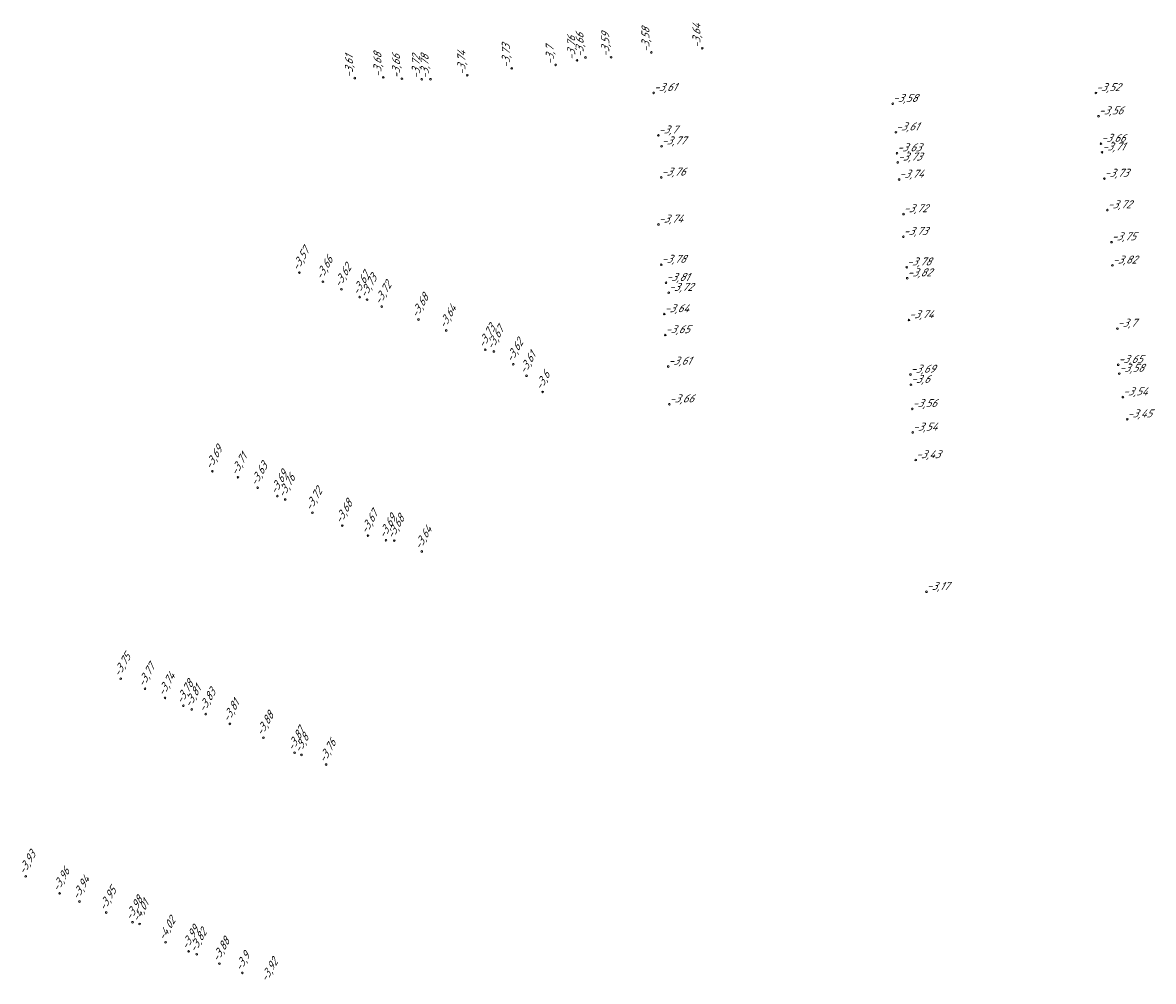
# Model space of a CAD drawing. Header units: metres. Extents: x 162343 to 162665, y 502576 to 502928.
# Tile 2 of 33: x 162372 to 162423, y 502620 to 502663. Entities that reach past the tile are written whole.
import ezdxf

# ---------------------------------------------------------------- set-up
doc = ezdxf.new("R2010")
doc.units = ezdxf.units.M
doc.header["$LTSCALE"] = 0.001
doc.layers.add('B-WE-OG-HOOGTEPUNT-T18', color=7, linetype='Continuous', lineweight=0)
doc.styles.add('Style-Arial', font='arial.ttf')

# ---------------------------------------------------------------- blocks, each defined once
blk = doc.blocks.new('hm_11')
at = {"color": 0, "linetype": 'ByBlock', "lineweight": -2}
blk.add_circle((0, 0), 0.0375, dxfattribs=at)

msp = doc.modelspace()

# ---------------------------------------------------------------- block references
at = {"layer": 'B-WE-OG-HOOGTEPUNT-T18'}
for p, rotation in [((162400.37246, 502661.470954), 90), ((162402.669495, 502661.657628), 90), ((162396.05647, 502660.910791), 90), ((162397.022913, 502661.112095), 90), ((162397.40054, 502661.246023), 90), ((162398.55939, 502661.251542), 90), ((162392.071747, 502660.441483), 90), ((162394.075631, 502660.753514), 90), ((162386.999805, 502660.314251), 90), ((162388.284387, 502660.346764), 90), ((162389.121736, 502660.286612), 90), ((162390.016209, 502660.2657), 90), ((162390.412378, 502660.2621), 90), ((162384.498958, 502651.544514), 60.00000000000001), ((162385.562314, 502651.134862), 60.00000000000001), ((162386.398302, 502650.790969), 60.00000000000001), ((162387.217431, 502650.438284), 60.00000000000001), ((162387.556693, 502650.326797), 60.00000000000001), ((162388.213568, 502650.012462), 60.00000000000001), ((162389.872197, 502649.426533), 60.00000000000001), ((162391.120834, 502648.937745), 60.00000000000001), ((162392.886459, 502648.069117), 60.00000000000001), ((162393.273106, 502647.990748), 60.00000000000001), ((162394.148431, 502647.415791), 60.00000000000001), ((162394.746773, 502646.890579), 60.00000000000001), ((162395.47065, 502646.16295), 60.00000000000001), ((162380.576093, 502642.586471), 60.00000000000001), ((162381.73265, 502642.316887), 60.00000000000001), ((162382.619386, 502641.842052), 60.00000000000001), ((162383.510136, 502641.467372), 60.00000000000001), ((162383.863355, 502641.314119), 60.00000000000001), ((162385.089189, 502640.718647), 60.00000000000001), ((162386.436784, 502640.137642), 60.00000000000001), ((162387.594677, 502639.683989), 60.00000000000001), ((162388.406258, 502639.480396), 60.00000000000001), ((162388.780707, 502639.459102), 60.00000000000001), ((162390.019234, 502638.972273), 60.00000000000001), ((162376.446623, 502633.233256), 60.00000000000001), ((162377.542131, 502632.778637), 60.00000000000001), ((162378.443256, 502632.368665), 60.00000000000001), ((162379.268477, 502632.011647), 60.00000000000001), ((162379.645698, 502631.848068), 60.00000000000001), ((162380.277955, 502631.636385), 60.00000000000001), ((162381.368487, 502631.196533), 60.00000000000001), ((162382.881529, 502630.573306), 60.00000000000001), ((162384.28223, 502629.897115), 60.00000000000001), ((162384.595967, 502629.800993), 60.00000000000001), ((162385.706403, 502629.362473), 60.00000000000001), ((162372.162425, 502624.322274), 60.00000000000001), ((162373.68761, 502623.556285), 60.00000000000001), ((162374.581777, 502623.187711), 60.00000000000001), ((162375.789234, 502622.690099), 60.00000000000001), ((162376.978129, 502622.256639), 60.00000000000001), ((162377.292234, 502622.175122), 60.00000000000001), ((162378.466284, 502621.348194), 60.00000000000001), ((162379.505247, 502620.939262), 60.00000000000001), ((162379.874465, 502620.809809), 60.00000000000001), ((162380.897861, 502620.387756), 60.00000000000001), ((162381.931657, 502619.970231), 60.00000000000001)]:
    msp.add_blockref('hm_11', p, dxfattribs=dict(at, rotation=rotation))
for p in [(162400.477628, 502659.647921), (162420.419076, 502659.642234), (162411.255758, 502659.155064), (162420.541436, 502658.594673), (162411.399513, 502657.871804), (162400.691568, 502657.731909), (162420.649926, 502657.356358), (162400.831484, 502657.237778), (162411.449329, 502656.929068), (162420.698659, 502656.967176), (162411.481154, 502656.511723), (162400.820398, 502655.835509), (162420.801977, 502655.781673), (162411.546531, 502655.738172), (162420.939162, 502654.360494), (162411.745615, 502654.18287), (162400.695372, 502653.715304), (162411.739649, 502653.157638), (162421.125636, 502652.91664), (162400.823092, 502651.900906), (162411.887651, 502651.782317), (162421.168494, 502651.868734), (162411.912127, 502651.290828), (162401.035724, 502651.084028), (162401.158029, 502650.636317), (162400.95647, 502649.674407), (162411.989132, 502649.404769), (162401.001726, 502648.728929), (162421.392149, 502649.019726), (162401.133471, 502647.310674), (162421.426664, 502647.386456), (162412.059588, 502646.946764), (162421.47093, 502646.988256), (162412.075819, 502646.488563), (162401.18715, 502645.608933), (162421.636264, 502645.929283), (162412.141438, 502645.398252), (162421.83533, 502644.931942), (162412.157768, 502644.336467), (162412.298775, 502643.092329), (162412.780155, 502637.153483)]:
    msp.add_blockref('hm_11', p, dxfattribs=at)

# ---------------------------------------------------------------- texts
at = {"layer": 'B-WE-OG-HOOGTEPUNT-T18', "char_height": 0.36, "attachment_point": 7, "style": 'Style-Arial'}
for s, insert, rotation in [('{\\fNLCS-ISO|b0|i1|c0|p34;\\Q15;\\C256;-3,58}', (162400.37246, 502661.470954), 90), ('{\\fNLCS-ISO|b0|i1|c0|p34;\\Q15;\\C256;-3,64}', (162402.669495, 502661.657628), 90), ('{\\fNLCS-ISO|b0|i1|c0|p34;\\Q15;\\C256;-3,76}', (162397.022913, 502661.112095), 90), ('{\\fNLCS-ISO|b0|i1|c0|p34;\\Q15;\\C256;-3,66}', (162397.40054, 502661.246023), 90), ('{\\fNLCS-ISO|b0|i1|c0|p34;\\Q15;\\C256;-3,59}', (162398.55939, 502661.251542), 90), ('{\\fNLCS-ISO|b0|i1|c0|p34;\\Q15;\\C256;-3,61}', (162386.999805, 502660.314251), 90), ('{\\fNLCS-ISO|b0|i1|c0|p34;\\Q15;\\C256;-3,68}', (162388.284387, 502660.346764), 90), ('{\\fNLCS-ISO|b0|i1|c0|p34;\\Q15;\\C256;-3,66}', (162389.121736, 502660.286612), 90), ('{\\fNLCS-ISO|b0|i1|c0|p34;\\Q15;\\C256;-3,72}', (162390.016209, 502660.2657), 90), ('{\\fNLCS-ISO|b0|i1|c0|p34;\\Q15;\\C256;-3,78}', (162390.412378, 502660.2621), 90), ('{\\fNLCS-ISO|b0|i1|c0|p34;\\Q15;\\C256;-3,74}', (162392.071747, 502660.441483), 90), ('{\\fNLCS-ISO|b0|i1|c0|p34;\\Q15;\\C256;-3,73}', (162394.075631, 502660.753514), 90), ('{\\fNLCS-ISO|b0|i1|c0|p34;\\Q15;\\C256;-3,7}', (162396.05647, 502660.910791), 90), ('{\\fNLCS-ISO|b0|i1|c0|p34;\\Q15;\\C256;-3,57}', (162384.498958, 502651.544514), 60), ('{\\fNLCS-ISO|b0|i1|c0|p34;\\Q15;\\C256;-3,66}', (162385.562314, 502651.134862), 60), ('{\\fNLCS-ISO|b0|i1|c0|p34;\\Q15;\\C256;-3,62}', (162386.398302, 502650.790969), 60), ('{\\fNLCS-ISO|b0|i1|c0|p34;\\Q15;\\C256;-3,67}', (162387.217431, 502650.438284), 60), ('{\\fNLCS-ISO|b0|i1|c0|p34;\\Q15;\\C256;-3,73}', (162387.556693, 502650.326797), 60), ('{\\fNLCS-ISO|b0|i1|c0|p34;\\Q15;\\C256;-3,72}', (162388.213568, 502650.012462), 60), ('{\\fNLCS-ISO|b0|i1|c0|p34;\\Q15;\\C256;-3,68}', (162389.872197, 502649.426533), 60), ('{\\fNLCS-ISO|b0|i1|c0|p34;\\Q15;\\C256;-3,64}', (162391.120834, 502648.937745), 60), ('{\\fNLCS-ISO|b0|i1|c0|p34;\\Q15;\\C256;-3,73}', (162392.886459, 502648.069117), 60), ('{\\fNLCS-ISO|b0|i1|c0|p34;\\Q15;\\C256;-3,67}', (162393.273106, 502647.990748), 60), ('{\\fNLCS-ISO|b0|i1|c0|p34;\\Q15;\\C256;-3,62}', (162394.148431, 502647.415791), 60), ('{\\fNLCS-ISO|b0|i1|c0|p34;\\Q15;\\C256;-3,61}', (162394.746773, 502646.890579), 60), ('{\\fNLCS-ISO|b0|i1|c0|p34;\\Q15;\\C256;-3,6}', (162395.47065, 502646.16295), 60), ('{\\fNLCS-ISO|b0|i1|c0|p34;\\Q15;\\C256;-3,69}', (162380.576093, 502642.586471), 60), ('{\\fNLCS-ISO|b0|i1|c0|p34;\\Q15;\\C256;-3,71}', (162381.73265, 502642.316887), 60), ('{\\fNLCS-ISO|b0|i1|c0|p34;\\Q15;\\C256;-3,63}', (162382.619386, 502641.842052), 60), ('{\\fNLCS-ISO|b0|i1|c0|p34;\\Q15;\\C256;-3,69}', (162383.510136, 502641.467372), 60), ('{\\fNLCS-ISO|b0|i1|c0|p34;\\Q15;\\C256;-3,76}', (162383.863355, 502641.314119), 60), ('{\\fNLCS-ISO|b0|i1|c0|p34;\\Q15;\\C256;-3,72}', (162385.089189, 502640.718647), 60), ('{\\fNLCS-ISO|b0|i1|c0|p34;\\Q15;\\C256;-3,68}', (162386.436784, 502640.137642), 60), ('{\\fNLCS-ISO|b0|i1|c0|p34;\\Q15;\\C256;-3,67}', (162387.594677, 502639.683989), 60), ('{\\fNLCS-ISO|b0|i1|c0|p34;\\Q15;\\C256;-3,69}', (162388.406258, 502639.480396), 60), ('{\\fNLCS-ISO|b0|i1|c0|p34;\\Q15;\\C256;-3,68}', (162388.780707, 502639.459102), 60), ('{\\fNLCS-ISO|b0|i1|c0|p34;\\Q15;\\C256;-3,64}', (162390.019234, 502638.972273), 60), ('{\\fNLCS-ISO|b0|i1|c0|p34;\\Q15;\\C256;-3,75}', (162376.446623, 502633.233256), 60), ('{\\fNLCS-ISO|b0|i1|c0|p34;\\Q15;\\C256;-3,77}', (162377.542131, 502632.778637), 60), ('{\\fNLCS-ISO|b0|i1|c0|p34;\\Q15;\\C256;-3,74}', (162378.443256, 502632.368665), 60), ('{\\fNLCS-ISO|b0|i1|c0|p34;\\Q15;\\C256;-3,78}', (162379.268477, 502632.011647), 60), ('{\\fNLCS-ISO|b0|i1|c0|p34;\\Q15;\\C256;-3,81}', (162379.645698, 502631.848068), 60), ('{\\fNLCS-ISO|b0|i1|c0|p34;\\Q15;\\C256;-3,83}', (162380.277955, 502631.636385), 60), ('{\\fNLCS-ISO|b0|i1|c0|p34;\\Q15;\\C256;-3,81}', (162381.368487, 502631.196533), 60), ('{\\fNLCS-ISO|b0|i1|c0|p34;\\Q15;\\C256;-3,88}', (162382.881529, 502630.573306), 60), ('{\\fNLCS-ISO|b0|i1|c0|p34;\\Q15;\\C256;-3,87}', (162384.28223, 502629.897115), 60), ('{\\fNLCS-ISO|b0|i1|c0|p34;\\Q15;\\C256;-3,8}', (162384.595967, 502629.800993), 60), ('{\\fNLCS-ISO|b0|i1|c0|p34;\\Q15;\\C256;-3,76}', (162385.706403, 502629.362473), 60), ('{\\fNLCS-ISO|b0|i1|c0|p34;\\Q15;\\C256;-3,93}', (162372.162425, 502624.322274), 60), ('{\\fNLCS-ISO|b0|i1|c0|p34;\\Q15;\\C256;-3,96}', (162373.68761, 502623.556285), 60), ('{\\fNLCS-ISO|b0|i1|c0|p34;\\Q15;\\C256;-3,94}', (162374.581777, 502623.187711), 60), ('{\\fNLCS-ISO|b0|i1|c0|p34;\\Q15;\\C256;-3,95}', (162375.789234, 502622.690099), 60), ('{\\fNLCS-ISO|b0|i1|c0|p34;\\Q15;\\C256;-3,98}', (162376.978129, 502622.256639), 60), ('{\\fNLCS-ISO|b0|i1|c0|p34;\\Q15;\\C256;-4,01}', (162377.292234, 502622.175122), 60), ('{\\fNLCS-ISO|b0|i1|c0|p34;\\Q15;\\C256;-4,02}', (162378.466284, 502621.348194), 60), ('{\\fNLCS-ISO|b0|i1|c0|p34;\\Q15;\\C256;-3,99}', (162379.505247, 502620.939262), 60), ('{\\fNLCS-ISO|b0|i1|c0|p34;\\Q15;\\C256;-3,82}', (162379.874465, 502620.809809), 60), ('{\\fNLCS-ISO|b0|i1|c0|p34;\\Q15;\\C256;-3,88}', (162380.897861, 502620.387756), 60), ('{\\fNLCS-ISO|b0|i1|c0|p34;\\Q15;\\C256;-3,9}', (162381.931657, 502619.970231), 60), ('{\\fNLCS-ISO|b0|i1|c0|p34;\\Q15;\\C256;-3,92}', (162383.083617, 502619.479859), 60)]:
    msp.add_mtext(s, dxfattribs=dict(at, insert=insert, rotation=rotation))
for s, insert in [('{\\fNLCS-ISO|b0|i1|c0|p34;\\Q15;\\C256;-3,61}', (162400.477628, 502659.647921)), ('{\\fNLCS-ISO|b0|i1|c0|p34;\\Q15;\\C256;-3,52}', (162420.419076, 502659.642234)), ('{\\fNLCS-ISO|b0|i1|c0|p34;\\Q15;\\C256;-3,58}', (162411.255758, 502659.155064)), ('{\\fNLCS-ISO|b0|i1|c0|p34;\\Q15;\\C256;-3,56}', (162420.541436, 502658.594673)), ('{\\fNLCS-ISO|b0|i1|c0|p34;\\Q15;\\C256;-3,7}', (162400.691568, 502657.731909)), ('{\\fNLCS-ISO|b0|i1|c0|p34;\\Q15;\\C256;-3,61}', (162411.399513, 502657.871804)), ('{\\fNLCS-ISO|b0|i1|c0|p34;\\Q15;\\C256;-3,77}', (162400.831484, 502657.237778)), ('{\\fNLCS-ISO|b0|i1|c0|p34;\\Q15;\\C256;-3,66}', (162420.649926, 502657.356358)), ('{\\fNLCS-ISO|b0|i1|c0|p34;\\Q15;\\C256;-3,63}', (162411.449329, 502656.929068)), ('{\\fNLCS-ISO|b0|i1|c0|p34;\\Q15;\\C256;-3,73}', (162411.481154, 502656.511723)), ('{\\fNLCS-ISO|b0|i1|c0|p34;\\Q15;\\C256;-3,71}', (162420.698659, 502656.967176)), ('{\\fNLCS-ISO|b0|i1|c0|p34;\\Q15;\\C256;-3,76}', (162400.820398, 502655.835509)), ('{\\fNLCS-ISO|b0|i1|c0|p34;\\Q15;\\C256;-3,74}', (162411.546531, 502655.738172)), ('{\\fNLCS-ISO|b0|i1|c0|p34;\\Q15;\\C256;-3,73}', (162420.801977, 502655.781673)), ('{\\fNLCS-ISO|b0|i1|c0|p34;\\Q15;\\C256;-3,72}', (162411.745615, 502654.18287)), ('{\\fNLCS-ISO|b0|i1|c0|p34;\\Q15;\\C256;-3,72}', (162420.939162, 502654.360494)), ('{\\fNLCS-ISO|b0|i1|c0|p34;\\Q15;\\C256;-3,74}', (162400.695372, 502653.715304)), ('{\\fNLCS-ISO|b0|i1|c0|p34;\\Q15;\\C256;-3,73}', (162411.739649, 502653.157638)), ('{\\fNLCS-ISO|b0|i1|c0|p34;\\Q15;\\C256;-3,75}', (162421.125636, 502652.91664)), ('{\\fNLCS-ISO|b0|i1|c0|p34;\\Q15;\\C256;-3,78}', (162400.823092, 502651.900906)), ('{\\fNLCS-ISO|b0|i1|c0|p34;\\Q15;\\C256;-3,78}', (162411.887651, 502651.782317)), ('{\\fNLCS-ISO|b0|i1|c0|p34;\\Q15;\\C256;-3,82}', (162421.168494, 502651.868734)), ('{\\fNLCS-ISO|b0|i1|c0|p34;\\Q15;\\C256;-3,81}', (162401.035724, 502651.084028)), ('{\\fNLCS-ISO|b0|i1|c0|p34;\\Q15;\\C256;-3,82}', (162411.912127, 502651.290828)), ('{\\fNLCS-ISO|b0|i1|c0|p34;\\Q15;\\C256;-3,72}', (162401.158029, 502650.636317)), ('{\\fNLCS-ISO|b0|i1|c0|p34;\\Q15;\\C256;-3,64}', (162400.95647, 502649.674407)), ('{\\fNLCS-ISO|b0|i1|c0|p34;\\Q15;\\C256;-3,74}', (162411.989132, 502649.404769)), ('{\\fNLCS-ISO|b0|i1|c0|p34;\\Q15;\\C256;-3,7}', (162421.392149, 502649.019726)), ('{\\fNLCS-ISO|b0|i1|c0|p34;\\Q15;\\C256;-3,65}', (162401.001726, 502648.728929)), ('{\\fNLCS-ISO|b0|i1|c0|p34;\\Q15;\\C256;-3,61}', (162401.133471, 502647.310674)), ('{\\fNLCS-ISO|b0|i1|c0|p34;\\Q15;\\C256;-3,65}', (162421.426664, 502647.386456)), ('{\\fNLCS-ISO|b0|i1|c0|p34;\\Q15;\\C256;-3,69}', (162412.059588, 502646.946764)), ('{\\fNLCS-ISO|b0|i1|c0|p34;\\Q15;\\C256;-3,58}', (162421.47093, 502646.988256)), ('{\\fNLCS-ISO|b0|i1|c0|p34;\\Q15;\\C256;-3,6}', (162412.075819, 502646.488563)), ('{\\fNLCS-ISO|b0|i1|c0|p34;\\Q15;\\C256;-3,54}', (162421.636264, 502645.929283)), ('{\\fNLCS-ISO|b0|i1|c0|p34;\\Q15;\\C256;-3,66}', (162401.18715, 502645.608933)), ('{\\fNLCS-ISO|b0|i1|c0|p34;\\Q15;\\C256;-3,56}', (162412.141438, 502645.398252)), ('{\\fNLCS-ISO|b0|i1|c0|p34;\\Q15;\\C256;-3,45}', (162421.83533, 502644.931942)), ('{\\fNLCS-ISO|b0|i1|c0|p34;\\Q15;\\C256;-3,54}', (162412.157768, 502644.336467)), ('{\\fNLCS-ISO|b0|i1|c0|p34;\\Q15;\\C256;-3,43}', (162412.298775, 502643.092329)), ('{\\fNLCS-ISO|b0|i1|c0|p34;\\Q15;\\C256;-3,17}', (162412.780155, 502637.153483))]:
    msp.add_mtext(s, dxfattribs=dict(at, insert=insert))

doc.saveas('drawing.dxf')
